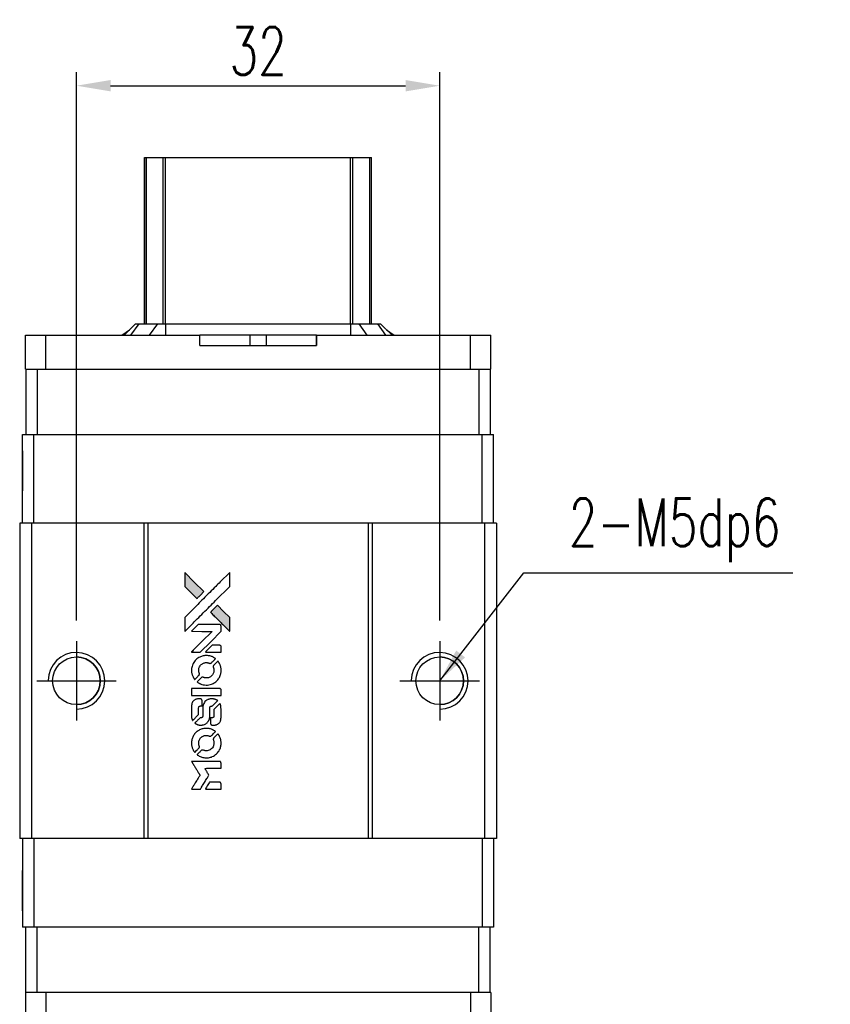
# Model space of a CAD drawing. Header units: millimetres. Extents: x 776 to 1054, y 434 to 667.
# Tile 2 of 3: x 795 to 867, y 581 to 667. Entities that reach past the tile are written whole.
import ezdxf

# ---------------------------------------------------------------- set-up
doc = ezdxf.new("R2010")
doc.units = ezdxf.units.MM
doc.header["$LTSCALE"] = 0.15
doc.layers.get('0').update_dxf_attribs({"linetype": 'CONTINUOUS'})
doc.layers.get('Defpoints').update_dxf_attribs({"linetype": 'CONTINUOUS'})
doc.styles.add('DIM-7', font='SIMPLEX.shx', dxfattribs={"width": 0.7, "bigfont": 'chineset.shx'})
doc.dimstyles.new('CNS', dxfattribs={"dimtxt": 3.5, "dimasz": 2.5, "dimexe": 1, "dimexo": 1.5, "dimgap": 0.09, "dimtad": 0, "dimdsep": 46, "dimtxsty": 'DIM-7', "dimcen": 0.09, "dimclrd": 4, "dimclre": 4, "dimclrt": 4, "dimadec": 0, "dimazin": 0, "dimtfac": 1, "dimtix": 1, "dimtmove": 2, "dimatfit": 3, "dimfxl": 1, "dimtvp": 0.971429, "dimtolj": 1, "dimarcsym": 0})

# ---------------------------------------------------------------- blocks, each defined once
blk = doc.blocks.new('A$C8366049b')
at = {"linetype": 'Continuous'}
h = blk.add_hatch(color=256, dxfattribs=at)
h.dxf.hatch_style = 1
h.paths.add_polyline_path([(0, 19.087), (0, 18.47), (0, 17.853), (0.535, 17.322, 0.000288), (0.741, 17.118, 0.000479), (0.914, 16.947, 0.000013), (1.072, 16.792, 0.197177), (1.074, 16.791, 0.197497), (1.076, 16.792, 0.00004), (1.166, 16.88, 0.000834), (1.265, 16.979, 0.000506), (1.383, 17.096), (1.688, 17.402), (0.844, 18.244)])
h.paths.add_polyline_path([(2.888, 16.199), (2.581, 15.893, 0.000476), (2.464, 15.775, 0.000789), (2.365, 15.676, 0.000035), (2.276, 15.586, 0.19758), (2.275, 15.583, 0.198396), (2.276, 15.581, 0.000019), (2.398, 15.459, 0.000582), (2.532, 15.324, 0.000351), (2.692, 15.165, 0.000108), (3.37, 14.49, 0.000692), (3.714, 14.148, 0.000077), (3.952, 13.913, 0.197527), (3.96, 13.909, 0.410181), (3.964, 13.913, 0.000493), (3.966, 14.039, 0.002424), (3.967, 14.214, 0.000529), (3.968, 14.515), (3.968, 15.119), (3.428, 15.659)])
for points in [[(0.535, 17.322, 0.000288), (0.741, 17.118, 0.000479), (0.914, 16.947, 0.000013), (1.072, 16.792, 0.197177), (1.074, 16.791, 0.197497), (1.076, 16.792, 0.00004), (1.166, 16.88, 0.000836), (1.265, 16.979, 0.000505), (1.383, 17.096), (1.688, 17.402), (0.844, 18.244), (0, 19.087), (0, 18.47), (0, 17.853)], [(0.742, 14.634, -0.000056), (1.112, 15.004, -0.000021), (1.631, 15.521, -0.000021), (2.196, 16.085, -0.000025), (2.726, 16.614), (3.968, 17.852), (3.966, 18.466), (3.965, 19.08), (3.131, 18.252, 0.000274), (2.731, 17.854, 0.000123), (2.205, 17.331, 0.000121), (1.65, 16.777, 0.000165), (1.149, 16.277), (0, 15.13), (0, 14.512), (0, 13.894)], [(2.692, 15.165, 0.000108), (3.37, 14.49, 0.000692), (3.714, 14.148, 0.000077), (3.952, 13.913, 0.197527), (3.96, 13.909, 0.410182), (3.964, 13.913, 0.000493), (3.966, 14.039, 0.002424), (3.967, 14.214, 0.000529), (3.968, 14.514), (3.968, 15.119), (3.428, 15.659), (2.888, 16.199), (2.581, 15.893, 0.000476), (2.464, 15.775, 0.000789), (2.365, 15.676, 0.000035), (2.276, 15.586, 0.19758), (2.275, 15.583, 0.198396), (2.276, 15.581, 0.000019), (2.398, 15.459, 0.000582), (2.532, 15.324, 0.000351)], [(0.983, 12.071), (1.377, 12.071), (2.29, 12.986), (3.203, 13.9), (3.202, 14.155, 0.0008), (3.2, 14.319, 0.010795), (3.199, 14.379, 0.030495), (3.195, 14.412, 0.080372), (3.187, 14.434, 0.03816), (3.173, 14.456, 0.041799), (3.156, 14.474, 0.042486), (3.137, 14.49, 0.042078), (3.115, 14.502, 0.099276), (3.084, 14.509, 0.003302), (2.957, 14.511, 0.002586), (2.735, 14.512, 0.000204), (2.145, 14.511), (1.198, 14.509), (0.895, 14.205), (0.592, 13.9), (1.501, 13.897), (2.41, 13.894), (1.511, 12.999, 0.000253), (1.165, 12.655, 0.000412), (0.872, 12.363, 0.000041), (0.611, 12.101, 0.041338), (0.6, 12.088), (0.588, 12.071)], [(2.515, 12.071), (3.204, 12.071), (3.202, 12.328), (3.2, 12.585), (3.182, 12.615, 0.03146), (3.172, 12.628, 0.026444), (3.16, 12.641, 0.026444), (3.147, 12.653, 0.031457), (3.134, 12.663), (3.104, 12.681), (2.763, 12.683), (2.422, 12.684), (2.124, 12.383, 0.000745), (2.01, 12.267, 0.001228), (1.914, 12.168, 0.000087), (1.828, 12.079, 0.195134), (1.826, 12.076, 0.412117), (1.828, 12.074, 0.000048), (2.029, 12.073, 0.00109), (2.251, 12.072, 0.000653)], [(0.608, 10.325, 0.023681), (0.624, 10.217, 0.022402), (0.651, 10.109, 0.021929), (0.688, 10.001, 0.020503), (0.735, 9.895, 0.013745), (0.767, 9.835, 0.009767), (0.806, 9.769, 0.009658), (0.844, 9.709, 0.027804), (0.874, 9.67), (0.887, 9.655), (1.078, 9.845, 0.002053), (1.169, 9.938, 0.006738), (1.229, 10, 0.007826), (1.268, 10.044, 0.063909), (1.283, 10.066, 0.061532), (1.296, 10.1, 0.068674), (1.298, 10.135, 0.052072), (1.292, 10.177, 0.019648), (1.274, 10.233, -0.018366), (1.252, 10.302, -0.0288), (1.239, 10.362, -0.029061), (1.234, 10.423, -0.019155), (1.234, 10.494, -0.053809), (1.256, 10.647, -0.058833), (1.31, 10.786, -0.058566), (1.396, 10.91, -0.052525), (1.511, 11.016, -0.044733), (1.608, 11.075, -0.040573), (1.718, 11.119, -0.041123), (1.832, 11.143, -0.04951), (1.941, 11.147, -0.017369), (1.992, 11.142, -0.024255), (2.037, 11.134, -0.023787), (2.082, 11.121, -0.015798), (2.132, 11.102, 0.010631), (2.164, 11.09, 0.033653), (2.186, 11.083, 0.037806), (2.207, 11.08, 0.016307), (2.236, 11.08, 0.068179), (2.291, 11.087, 0.095747), (2.335, 11.11, 0.033418), (2.394, 11.162, 0.002133), (2.556, 11.327, 0.001452), (2.646, 11.42, 0.012393), (2.685, 11.463, 0.020479), (2.706, 11.489, 0.344362), (2.705, 11.499, 0.074287), (2.683, 11.519, 0.005454), (2.612, 11.564, 0.008391), (2.539, 11.609, 0.017097), (2.479, 11.641, 0.027375), (2.355, 11.693, 0.02835), (2.228, 11.731, 0.027723), (2.095, 11.755, 0.023913), (1.954, 11.766, 0.027047), (1.784, 11.762, 0.031685), (1.624, 11.739, 0.032425), (1.472, 11.697, 0.031013), (1.324, 11.634, 0.037914), (1.149, 11.53, 0.040153), (0.995, 11.403, 0.039834), (0.863, 11.252, 0.036173), (0.751, 11.076, 0.040752), (0.676, 10.905, 0.035885), (0.625, 10.715, 0.035491), (0.602, 10.519, 0.037615)], [(1.139, 9.412, 0.018008), (1.195, 9.376, 0.009842), (1.266, 9.335, 0.009807), (1.34, 9.296, 0.015716), (1.405, 9.266, 0.048467), (1.637, 9.193, 0.045841), (1.884, 9.164, 0.046006), (2.131, 9.18, 0.049638), (2.364, 9.242, 0.064819), (2.667, 9.403, 0.06695), (2.916, 9.634, 0.066691), (3.095, 9.924, 0.063505), (3.195, 10.255, 0.03135), (3.204, 10.34, 0.010439), (3.207, 10.465, 0.010391), (3.204, 10.59, 0.032408), (3.195, 10.673, 0.015696), (3.175, 10.771, 0.018095), (3.149, 10.863, 0.018551), (3.118, 10.951, 0.018352), (3.08, 11.037, 0.015568), (3.05, 11.094, 0.009832), (3.012, 11.158, 0.009795), (2.973, 11.218, 0.023727), (2.941, 11.26), (2.927, 11.277), (2.738, 11.09, 0.001528), (2.631, 10.984, 0.010022), (2.578, 10.93, 0.019586), (2.548, 10.895, 0.061865), (2.532, 10.869, 0.055054), (2.52, 10.828, 0.061607), (2.516, 10.788, 0.048725), (2.523, 10.741, 0.020221), (2.541, 10.679, -0.017722), (2.56, 10.613, -0.02685), (2.572, 10.554, -0.02759), (2.577, 10.495, -0.020233), (2.577, 10.429, -0.04793), (2.559, 10.304, -0.048386), (2.517, 10.185, -0.047866), (2.453, 10.076, -0.044964), (2.367, 9.978, -0.04333), (2.266, 9.895, -0.050921), (2.156, 9.837, -0.051473), (2.038, 9.802, -0.0459), (1.911, 9.79, -0.019014), (1.85, 9.793, -0.024114), (1.793, 9.8, -0.025081), (1.74, 9.812, -0.023892), (1.687, 9.83, 0.008624), (1.645, 9.845, 0.026486), (1.616, 9.853, 0.035074), (1.591, 9.857, 0.02756), (1.564, 9.858, 0.087163), (1.52, 9.849, 0.073291), (1.479, 9.826, 0.028074), (1.421, 9.775, 0.002594), (1.284, 9.639), (1.091, 9.446)], [(1.901, 8.251), (3.2, 8.253), (3.2, 8.508), (3.2, 8.763), (3.185, 8.793, 0.071429), (3.167, 8.818, 0.054799), (3.141, 8.84, 0.053585), (3.11, 8.856, 0.060698), (3.078, 8.865, 0.033975), (3.025, 8.868, 0.000112), (2.364, 8.868, 0.000726), (1.717, 8.867, 0.001084), (1.151, 8.864), (0.601, 8.86), (0.601, 8.555), (0.601, 8.25)], [(0.605, 6.348, 0.018538), (0.61, 6.309, 0.010695), (0.619, 6.262, 0.01068), (0.63, 6.216, 0.017678), (0.641, 6.177, 0.013849), (0.657, 6.133, 0.011814), (0.676, 6.088, 0.004513), (0.696, 6.046, 0.290035), (0.702, 6.042, 0.196418), (0.706, 6.043, 0.000124), (0.782, 6.118, 0.001477), (0.867, 6.202, 0.000898), (0.966, 6.301), (1.225, 6.56), (1.227, 6.885, -0.001471), (1.229, 7.13, -0.028714), (1.234, 7.206, -0.097073), (1.248, 7.248, -0.084199), (1.278, 7.284, -0.042698), (1.301, 7.302, -0.053912), (1.325, 7.313, -0.051004), (1.352, 7.319, -0.032967), (1.385, 7.322, 0.00807), (1.401, 7.322, 0.003023), (1.425, 7.323, 0.002994), (1.45, 7.324, 0.003629), (1.473, 7.326), (1.529, 7.33), (1.529, 7.578, 0.001618), (1.529, 7.697, 0.005206), (1.527, 7.775, 0.00535), (1.525, 7.83, 0.060675), (1.522, 7.852, 0.048484), (1.517, 7.863, 0.02389), (1.508, 7.878, 0.022812), (1.498, 7.892, 0.02462), (1.487, 7.905, 0.061781), (1.455, 7.93, 0.080179), (1.421, 7.944, 0.048561), (1.373, 7.951, 0.010021), (1.287, 7.952, 0.016602), (1.171, 7.949, 0.031409), (1.078, 7.937, 0.036474), (0.998, 7.915, 0.03439), (0.92, 7.881, 0.065928), (0.797, 7.795, 0.069066), (0.702, 7.682, 0.065697), (0.639, 7.542, 0.051559), (0.607, 7.378, 0.020904), (0.603, 7.29, 0.000451), (0.602, 6.861, 0.000419), (0.601, 6.43, 0.022759)], [(0.942, 5.779, 0.023289), (1.004, 5.739, 0.026845), (1.066, 5.708, 0.026047), (1.134, 5.682, 0.019751), (1.21, 5.661, 0.013249), (1.253, 5.652, 0.025169), (1.288, 5.647, 0.016532), (1.332, 5.645, 0.002937), (1.414, 5.645, 0.003317), (1.487, 5.645, 0.011808), (1.534, 5.647, 0.01777), (1.569, 5.65, 0.021476), (1.602, 5.656, 0.04325), (1.74, 5.699, 0.045753), (1.866, 5.764, 0.04649), (1.976, 5.851, 0.047672), (2.067, 5.955, 0.025315), (2.096, 6, 0.015208), (2.126, 6.056, 0.01512), (2.152, 6.114, 0.022488), (2.172, 6.167, 0.027857), (2.193, 6.249, 0.034138), (2.204, 6.328, 0.014286), (2.208, 6.447, 0.00124), (2.208, 6.752, -0.00103), (2.209, 6.939, -0.002552), (2.21, 7.076, -0.001594), (2.212, 7.18, -0.047676), (2.215, 7.206, -0.085307), (2.233, 7.251, -0.097789), (2.265, 7.286, -0.085947), (2.311, 7.308, -0.051339), (2.371, 7.319, 0.014634), (2.391, 7.322, 0.015028), (2.412, 7.325, 0.014927), (2.429, 7.329, 0.059415), (2.439, 7.333, 0.070595), (2.461, 7.349, 0.00028), (2.679, 7.565, 0.000111), (2.902, 7.785, 0.200239), (2.906, 7.795, 0.268906), (2.902, 7.801, 0.001866), (2.849, 7.831, 0.007532), (2.797, 7.86, 0.017818), (2.757, 7.879, 0.013256), (2.714, 7.896, 0.011636), (2.667, 7.912, 0.011528), (2.619, 7.927, 0.012303), (2.572, 7.938, 0.0423), (2.498, 7.948, 0.013657), (2.388, 7.95, 0.013857), (2.276, 7.946, 0.037428), (2.198, 7.935, 0.014927), (2.146, 7.923, 0.0122), (2.091, 7.906, 0.012518), (2.04, 7.887, 0.023062), (1.999, 7.869, 0.065961), (1.853, 7.77, 0.06055), (1.732, 7.633, 0.059676), (1.646, 7.47, 0.060497), (1.602, 7.291, 0.025683), (1.599, 7.253, 0.001528), (1.597, 7.138, 0.002124), (1.596, 6.992, 0.001173), (1.596, 6.814, -0.000809), (1.595, 6.501, -0.017164), (1.592, 6.409, -0.063931), (1.582, 6.36, -0.108429), (1.561, 6.325, -0.052941), (1.537, 6.305, -0.063675), (1.511, 6.291, -0.050562), (1.478, 6.283, -0.020337), (1.432, 6.278, 0.009897), (1.404, 6.276, 0.016482), (1.38, 6.273, 0.019019), (1.361, 6.269, 0.06043), (1.349, 6.264, 0.076267), (1.322, 6.244, 0.00054), (1.12, 6.04, 0.000307), (0.914, 5.832, 0.142594), (0.905, 5.815, 0.232419), (0.907, 5.81, 0.022995), (0.915, 5.801, 0.024627), (0.927, 5.79, 0.015407)], [(2.287, 5.744, 0.065483), (2.302, 5.715, 0.053271), (2.325, 5.687, 0.052018), (2.354, 5.665, 0.0556), (2.386, 5.649, 0.036839), (2.407, 5.644, 0.026922), (2.431, 5.641, 0.016905), (2.464, 5.639, 0.004317), (2.518, 5.639, 0.016369), (2.63, 5.643, 0.029936), (2.721, 5.655, 0.03418), (2.801, 5.676, 0.031327), (2.88, 5.708, 0.046935), (2.976, 5.767, 0.054053), (3.055, 5.84, 0.053701), (3.117, 5.929, 0.045364), (3.162, 6.034, 0.032479), (3.187, 6.127, 0.03386), (3.198, 6.221, 0.013578), (3.202, 6.368, 0.001155), (3.202, 6.749, 0.000413), (3.2, 7.075, 0.005008), (3.198, 7.2, 0.013199), (3.194, 7.271, 0.033956), (3.187, 7.322, 0.013909), (3.174, 7.375, 0.010864), (3.157, 7.431, 0.010938), (3.139, 7.483, 0.028702), (3.123, 7.518), (3.109, 7.545), (2.844, 7.283), (2.578, 7.021), (2.578, 6.715, -0.001504), (2.578, 6.584, -0.00328), (2.577, 6.483, -0.001901), (2.575, 6.405, -0.061333), (2.572, 6.386, -0.063621), (2.561, 6.36, -0.048633), (2.543, 6.334, -0.046769), (2.519, 6.311, -0.047961), (2.491, 6.294, -0.02678), (2.468, 6.283, -0.050957), (2.448, 6.278, -0.029398), (2.422, 6.275, -0.00401), (2.366, 6.273), (2.275, 6.271), (2.275, 6.024, 0.001061), (2.276, 5.877, 0.009147), (2.277, 5.811, 0.020721), (2.281, 5.772, 0.051619)], [(0.608, 3.916, 0.024131), (0.625, 3.804, 0.022344), (0.653, 3.692, 0.021883), (0.692, 3.58, 0.020884), (0.741, 3.471, 0.010669), (0.773, 3.408, 0.010389), (0.809, 3.347, 0.010913), (0.844, 3.292, 0.022227), (0.874, 3.251), (0.886, 3.236), (1.08, 3.433, 0.002452), (1.155, 3.51, 0.003628), (1.22, 3.579, 0.001662), (1.275, 3.638, 0.070159), (1.284, 3.652, 0.047671), (1.289, 3.663, 0.018624), (1.293, 3.679, 0.017921), (1.296, 3.697, 0.018804), (1.297, 3.715, 0.018255), (1.298, 3.74, 0.041312), (1.296, 3.759, 0.037164), (1.291, 3.778, 0.012342), (1.28, 3.805, -0.015101), (1.256, 3.871, -0.035998), (1.243, 3.922, -0.033244), (1.237, 3.976, -0.011249), (1.236, 4.055, -0.004059), (1.236, 4.12, -0.019693), (1.238, 4.156, -0.027943), (1.243, 4.186, -0.014411), (1.252, 4.224, -0.033089), (1.282, 4.312, -0.033887), (1.323, 4.394, -0.034021), (1.375, 4.47, -0.033942), (1.437, 4.539, -0.02816), (1.508, 4.6, -0.035032), (1.58, 4.648, -0.035269), (1.658, 4.685, -0.029196), (1.746, 4.713, -0.037862), (1.847, 4.732, -0.043657), (1.944, 4.733, -0.043064), (2.042, 4.718, -0.035184), (2.143, 4.686, 0.033699), (2.19, 4.67, 0.052815), (2.233, 4.664, 0.059167), (2.273, 4.667, 0.058972), (2.31, 4.68, 0.059208), (2.339, 4.698, 0.021125), (2.376, 4.73, 0.008691), (2.437, 4.789, 0.000851), (2.581, 4.936, 0.001873), (2.655, 5.011, 0.013884), (2.689, 5.048, 0.022355), (2.706, 5.071, 0.341453), (2.706, 5.08, 0.073011), (2.685, 5.099, 0.004587), (2.616, 5.144, 0.00748), (2.545, 5.188, 0.016837), (2.489, 5.218, 0.028606), (2.353, 5.278, 0.031352), (2.216, 5.32, 0.031004), (2.073, 5.344, 0.0268), (1.92, 5.352, 0.026698), (1.759, 5.344, 0.03002), (1.606, 5.318, 0.030357), (1.458, 5.274, 0.028554), (1.314, 5.212, 0.062944), (1.046, 5.034, 0.062206), (0.83, 4.794, 0.062448), (0.68, 4.509, 0.064355), (0.607, 4.199, 0.017377), (0.603, 4.137, 0.008369), (0.602, 4.057, 0.008367), (0.603, 3.977, 0.01757)], [(1.136, 2.999, 0.064158), (1.438, 2.838, 0.06356), (1.771, 2.758, 0.064004), (2.112, 2.765, 0.066747), (2.434, 2.858, 0.04321), (2.636, 2.968, 0.044737), (2.813, 3.11, 0.044901), (2.962, 3.281, 0.044184), (3.079, 3.477, 0.026293), (3.141, 3.626, 0.033344), (3.182, 3.769, 0.033227), (3.203, 3.917, 0.025815), (3.207, 4.079, 0.023119), (3.196, 4.235, 0.031044), (3.171, 4.374, 0.031337), (3.129, 4.507, 0.024258), (3.067, 4.647, 0.015622), (3.041, 4.696, 0.008495), (3.006, 4.754, 0.008415), (2.969, 4.81, 0.020814), (2.94, 4.849), (2.926, 4.867), (2.737, 4.68, 0.002843), (2.597, 4.54, 0.033917), (2.547, 4.482, 0.087906), (2.525, 4.439, 0.073302), (2.518, 4.388, 0.022047), (2.519, 4.363, 0.026465), (2.522, 4.34, 0.022233), (2.528, 4.314, 0.009985), (2.539, 4.281, -0.039011), (2.569, 4.16, -0.044398), (2.578, 4.041, -0.045096), (2.566, 3.925, -0.04265), (2.534, 3.81, -0.071154), (2.444, 3.647, -0.068827), (2.312, 3.514, -0.068713), (2.149, 3.422, -0.070507), (1.968, 3.379, -0.028605), (1.89, 3.376, -0.031418), (1.816, 3.382, -0.031044), (1.741, 3.398, -0.02668), (1.666, 3.423, 0.038913), (1.621, 3.437, 0.043732), (1.576, 3.443, 0.047754), (1.535, 3.441, 0.075756), (1.502, 3.431, 0.07294), (1.484, 3.419, 0.003456), (1.433, 3.371, 0.005023), (1.367, 3.309, 0.002422), (1.285, 3.228, 0.000819), (1.211, 3.154, 0.001349), (1.149, 3.092, 0.0001), (1.093, 3.035, 0.205335), (1.092, 3.033, 0.219821), (1.093, 3.031, 0.002494), (1.105, 3.022, 0.007089), (1.12, 3.011, 0.004494)], [(0.988, 0), (1.381, 0), (1.447, 0.108, -0.000297), (1.487, 0.174, -0.000037), (1.575, 0.317, -0.000043), (1.68, 0.488, -0.000036), (1.792, 0.67, 0.000044), (1.901, 0.848, 0.000063), (1.998, 1.007, 0.000035), (2.08, 1.141, 0.0009), (2.103, 1.177), (2.134, 1.23), (2.092, 1.299, 0.001175), (2.067, 1.339, 0.000208), (2.021, 1.413, 0.000225), (1.967, 1.5, 0.000203), (1.911, 1.59, -0.000711), (1.857, 1.676, -0.001119), (1.811, 1.75, -0.000263), (1.772, 1.815, -0.04589), (1.768, 1.822, -0.519312), (1.772, 1.829, -0.001914), (1.878, 1.83, -0.003124), (2.051, 1.832, -0.000285), (2.484, 1.832), (3.203, 1.832), (3.203, 2.083, 0.001727), (3.203, 2.263, 0.025279), (3.199, 2.326, 0.073886), (3.189, 2.363, 0.07426), (3.169, 2.396, 0.03264), (3.161, 2.404, 0.01784), (3.151, 2.413, 0.017712), (3.139, 2.422, 0.026854), (3.128, 2.428), (3.103, 2.442), (1.848, 2.443), (0.593, 2.445), (0.602, 2.431, -0.004595), (0.608, 2.421, -0.00016), (0.632, 2.383, -0.000298), (0.66, 2.338, -0.000208), (0.692, 2.287, 0.000986), (0.785, 2.137, 0.00025), (0.936, 1.895, 0.000268), (1.098, 1.637, 0.000436), (1.236, 1.417, -0.002932), (1.281, 1.345, -0.004718), (1.319, 1.283, -0.001113), (1.35, 1.228, -0.227179), (1.351, 1.222, -0.045982), (1.348, 1.216, -0.000145), (1.303, 1.143, -0.000825), (1.252, 1.06, -0.000517), (1.192, 0.964, 0.000056), (0.986, 0.632, 0.000289), (0.872, 0.449, 0.000481), (0.788, 0.312, 0.000418), (0.699, 0.168), (0.596, 0)], [(2.512, 0), (3.203, 0), (3.203, 0.252, 0.000842), (3.203, 0.412, 0.010591), (3.201, 0.473, 0.028995), (3.198, 0.507, 0.069543), (3.19, 0.531, 0.051063), (3.177, 0.553, 0.039932), (3.158, 0.574, 0.039414), (3.136, 0.592, 0.045845), (3.113, 0.606, 0.094811), (3.089, 0.612, 0.007124), (3.021, 0.614, 0.004713), (2.905, 0.615, 0.000534), (2.642, 0.615), (2.194, 0.615), (2.155, 0.552, 0.000828), (2.041, 0.367, 0.000879), (1.93, 0.185, 0.000048), (1.822, 0.008, 0.137596), (1.82, 0.003, 0.413028), (1.821, 0.002, 0.000016), (2.023, 0.001, 0.000623), (2.247, 0, 0.000374)]]:
    blk.add_lwpolyline(points, format="xyb", close=True)
blk = doc.blocks.new('*D139')
at = {"color": 7, "lineweight": -2}
for p, q in [((800.483, 614.368), (800.483, 662.698)), ((832.483, 614.368), (832.483, 662.698)), ((803.483, 661.498), (829.483, 661.498))]:
    blk.add_line(p, q, dxfattribs=at)
at = {"color": 7}
for points in [[(803.483, 661.998), (803.483, 660.998), (800.483, 661.498)], [(829.483, 661.998), (829.483, 660.998), (832.483, 661.498)]]:
    blk.add_solid(points, dxfattribs=at)
at = {"layer": 'Defpoints', "color": 0}
for p in [(832.483, 661.498), (800.483, 612.568), (832.483, 612.568)]:
    blk.add_point(p, dxfattribs=at)
at = {"color": 7, "insert": (816.483, 664.558), "char_height": 4.2, "attachment_point": 5, "style": 'DIM-7'}
blk.add_mtext('\\A1;32', dxfattribs=at)

msp = doc.modelspace()

# ---------------------------------------------------------------- linework, layer by layer
at = {"color": 7, "linetype": 'Continuous', "lineweight": 25}
for p, q in [((806.483, 640.518), (806.483, 655.168)), ((806.483, 640.518), (806.483, 655.168)), ((806.483, 640.518), (806.483, 655.168)), ((806.483, 655.168), (806.483, 640.518)), ((806.649, 640.518), (806.649, 655.168)), ((808.129, 640.518), (808.129, 655.168)), ((808.327, 655.168), (824.639, 655.168)), ((808.327, 640.518), (808.327, 655.168)), ((824.639, 640.518), (824.639, 655.168)), ((824.837, 640.518), (824.837, 655.168)), ((826.317, 640.518), (826.317, 655.168)), ((826.483, 640.518), (826.483, 655.168)), ((805.683, 640.518), (804.683, 639.518)), ((805.683, 640.518), (804.683, 639.518)), ((805.968, 640.518), (805.252, 639.518)), ((805.683, 640.518), (805.968, 640.518)), ((805.683, 640.518), (805.683, 640.518)), ((805.968, 640.518), (807.612, 640.518)), ((807.612, 640.518), (806.896, 639.518)), ((807.612, 640.518), (808.327, 640.518)), ((808.327, 640.518), (808.327, 639.518)), ((808.327, 640.518), (824.639, 640.518)), ((824.639, 640.518), (824.639, 639.518)), ((824.639, 640.518), (825.354, 640.518)), ((825.354, 640.518), (826.069, 639.518)), ((825.354, 640.518), (826.998, 640.518)), ((826.998, 640.518), (827.713, 639.518)), ((826.998, 640.518), (827.283, 640.518)), ((827.283, 640.518), (828.283, 639.518)), ((795.983, 636.518), (795.983, 639.518)), ((795.983, 639.518), (797.783, 639.518)), ((795.983, 638.618), (795.983, 639.518)), ((795.983, 636.518), (795.983, 639.518)), ((795.983, 638.618), (795.983, 639.518)), ((795.983, 639.518), (795.983, 639.518)), ((795.983, 639.518), (795.983, 639.518)), ((795.983, 639.518), (795.983, 639.518)), ((797.783, 636.518), (797.783, 639.518)), ((797.783, 639.518), (811.34, 639.518)), ((804.487, 639.518), (805.155, 639.991)), ((811.34, 638.618), (811.34, 639.518)), ((815.76, 639.518), (811.34, 639.518)), ((815.76, 639.518), (815.76, 638.618)), ((817.206, 639.518), (815.76, 639.518)), ((817.206, 639.518), (817.206, 638.618)), ((821.626, 639.518), (817.206, 639.518)), ((821.626, 638.618), (821.626, 639.518)), ((821.626, 639.518), (835.183, 639.518)), ((821.626, 639.518), (821.626, 638.618)), ((821.626, 639.518), (821.626, 639.518)), ((821.626, 638.618), (821.626, 639.518)), ((821.626, 639.518), (821.626, 638.618)), ((827.811, 639.99), (828.478, 639.518)), ((835.183, 636.518), (835.183, 639.518)), ((835.183, 639.518), (836.983, 639.518)), ((836.983, 636.518), (836.983, 639.518)), ((795.983, 638.618), (795.983, 638.618)), ((811.34, 638.618), (821.626, 638.618)), ((821.626, 638.618), (821.626, 638.618)), ((795.983, 636.518), (796.033, 636.518)), ((795.983, 636.518), (795.983, 636.518)), ((796.033, 636.518), (796.033, 630.768)), ((796.033, 636.518), (797.033, 636.518)), ((796.033, 636.518), (796.033, 630.768)), ((797.033, 636.518), (797.033, 630.768)), ((797.033, 636.518), (797.525, 636.518)), ((797.525, 636.518), (797.783, 636.518)), ((797.783, 636.518), (835.183, 636.518)), ((835.183, 636.518), (835.441, 636.518)), ((835.441, 636.518), (835.927, 636.518)), ((835.927, 636.518), (835.927, 630.768)), ((835.927, 636.518), (836.927, 636.518)), ((836.927, 636.518), (836.983, 636.518)), ((836.927, 636.518), (836.927, 630.768)), ((795.733, 622.968), (795.733, 630.768)), ((795.733, 630.768), (796.733, 630.768)), ((795.733, 622.968), (795.733, 630.768)), ((795.733, 630.768), (795.733, 630.768)), ((796.733, 622.968), (796.733, 630.768)), ((796.733, 630.768), (836.233, 630.768)), ((836.233, 622.968), (836.233, 630.768)), ((836.233, 630.768), (837.233, 630.768)), ((837.233, 622.968), (837.233, 630.768)), ((795.483, 622.968), (795.483, 595.168)), ((796.533, 622.968), (795.483, 622.968)), ((795.483, 622.968), (795.483, 595.168)), ((795.483, 622.968), (795.483, 622.968)), ((796.533, 622.968), (796.533, 595.168)), ((806.433, 622.968), (796.533, 622.968)), ((806.433, 622.968), (806.433, 595.168)), ((806.783, 622.968), (806.433, 622.968)), ((806.783, 622.968), (806.783, 595.168)), ((826.183, 622.968), (806.783, 622.968)), ((826.183, 622.968), (826.183, 595.168)), ((826.533, 622.968), (826.183, 622.968)), ((826.533, 622.968), (826.533, 595.168)), ((836.433, 622.968), (826.533, 622.968)), ((836.433, 622.968), (836.433, 595.168)), ((837.483, 622.968), (836.433, 622.968)), ((837.483, 622.968), (837.483, 595.168)), ((796.533, 595.168), (795.483, 595.168)), ((795.483, 595.168), (795.483, 595.168)), ((795.483, 595.168), (795.483, 595.168)), ((795.733, 595.168), (795.733, 587.368)), ((795.733, 595.168), (795.733, 587.368)), ((806.433, 595.168), (796.533, 595.168)), ((796.733, 595.168), (796.733, 587.368)), ((806.783, 595.168), (806.433, 595.168)), ((826.183, 595.168), (806.783, 595.168)), ((826.533, 595.168), (826.183, 595.168)), ((836.433, 595.168), (826.533, 595.168)), ((836.233, 595.168), (836.233, 587.368)), ((837.483, 595.168), (836.433, 595.168)), ((837.233, 595.168), (837.233, 587.368)), ((796.733, 587.368), (795.733, 587.368)), ((795.733, 587.368), (795.733, 587.368)), ((796.033, 581.618), (796.033, 587.368)), ((796.033, 581.618), (796.033, 587.368)), ((836.233, 587.368), (796.733, 587.368)), ((797.033, 581.618), (797.033, 587.368)), ((835.927, 581.618), (835.927, 587.368)), ((837.233, 587.368), (836.233, 587.368)), ((836.927, 581.618), (836.927, 587.368)), ((795.983, 581.618), (795.983, 578.618)), ((796.033, 581.618), (795.983, 581.618)), ((795.983, 581.618), (795.983, 578.618)), ((795.983, 581.618), (795.983, 581.618)), ((797.033, 581.618), (796.033, 581.618)), ((797.525, 581.618), (797.033, 581.618)), ((797.783, 581.618), (797.525, 581.618)), ((797.783, 581.618), (797.783, 578.618)), ((835.183, 581.618), (797.783, 581.618)), ((835.183, 581.618), (835.183, 578.618)), ((835.441, 581.618), (835.183, 581.618)), ((835.927, 581.618), (835.441, 581.618)), ((836.927, 581.618), (835.927, 581.618)), ((836.983, 581.618), (836.927, 581.618)), ((836.983, 581.618), (836.983, 578.618))]:
    msp.add_line(p, q, dxfattribs=at)
for p, q in [((800.483, 612.568), (800.483, 605.568)), ((832.483, 612.568), (832.483, 605.568)), ((796.983, 609.068), (803.983, 609.068)), ((828.983, 609.068), (835.983, 609.068))]:
    msp.add_line(p, q)
at = {"color": 7, "linetype": 'Continuous', "lineweight": 25, "flags": 128}
for points in [[(795.733, 625.793), (795.733, 625.854), (795.733, 626.031), (795.733, 626.313), (795.733, 626.681), (795.733, 627.109), (795.733, 627.568), (795.733, 628.028), (795.733, 628.456), (795.733, 628.823), (795.733, 629.106), (795.733, 629.283), (795.733, 629.343), (795.733, 629.283), (795.733, 629.106), (795.733, 628.823), (795.733, 628.456), (795.733, 628.028), (795.733, 627.568), (795.733, 627.109), (795.733, 626.681), (795.733, 626.313), (795.733, 626.031), (795.733, 625.854), (795.733, 625.793)], [(795.733, 592.343), (795.733, 592.283), (795.733, 592.106), (795.733, 591.823), (795.733, 591.456), (795.733, 591.028), (795.733, 590.568), (795.733, 590.109), (795.733, 589.681), (795.733, 589.313), (795.733, 589.031), (795.733, 588.854), (795.733, 588.793), (795.733, 588.854), (795.733, 589.031), (795.733, 589.313), (795.733, 589.681), (795.733, 590.109), (795.733, 590.568), (795.733, 591.028), (795.733, 591.456), (795.733, 591.823), (795.733, 592.106), (795.733, 592.283), (795.733, 592.343)]]:
    msp.add_lwpolyline(points, dxfattribs=at)
at = {"color": 7, "linetype": 'Continuous', "lineweight": 25}
for centre in [(800.483, 609.068), (832.483, 609.068)]:
    msp.add_circle(centre, 2.1, dxfattribs=at)
for centre in [(800.483, 609.068), (832.483, 609.068)]:
    msp.add_arc(centre, 2.5, 270, 179.57276)
for centre in [(800.483, 609.068), (832.483, 609.068)]:
    msp.add_arc(centre, 2.1, 270, 90, dxfattribs=at)
for points, knots in [([(806.483, 655.168), (806.483, 655.168), (806.499, 655.168), (806.561, 655.168), (806.607, 655.168), (806.649, 655.168)], [0, 0, 0, 0, 0.5, 0.5, 1, 1, 1, 1]), ([(806.649, 655.168), (806.823, 655.168), (807.001, 655.168), (807.339, 655.168), (807.499, 655.168), (807.772, 655.168), (807.884, 655.168), (808.05, 655.168), (808.104, 655.168), (808.129, 655.168)], [0, 0, 0, 0, 0.25, 0.25, 0.5, 0.5, 0.75, 0.75, 1, 1, 1, 1]), ([(808.129, 655.168), (808.135, 655.168), (808.159, 655.168), (808.234, 655.168), (808.283, 655.168), (808.327, 655.168)], [0, 0, 0, 0, 0.5, 0.5, 1, 1, 1, 1]), ([(824.639, 655.168), (824.682, 655.168), (824.732, 655.168), (824.807, 655.168), (824.83, 655.168), (824.837, 655.168)], [0, 0, 0, 0, 0.5, 0.5, 1, 1, 1, 1]), ([(824.837, 655.168), (824.862, 655.168), (824.915, 655.168), (825.081, 655.168), (825.194, 655.168), (825.467, 655.168), (825.626, 655.168), (825.964, 655.168), (826.143, 655.168), (826.317, 655.168)], [0, 0, 0, 0, 0.25, 0.25, 0.5, 0.5, 0.75, 0.75, 1, 1, 1, 1]), ([(826.317, 655.168), (826.359, 655.168), (826.404, 655.168), (826.467, 655.168), (826.483, 655.168), (826.483, 655.168)], [0, 0, 0, 0, 0.5, 0.5, 1, 1, 1, 1])]:
    msp.add_open_spline(points, degree=3, knots=knots, dxfattribs=at)

# ---------------------------------------------------------------- block references
msp.add_blockref('A$C8366049b', (810.018, 599.528))

# ---------------------------------------------------------------- texts
at = {"color": 0, "insert": (843.855, 619.532), "char_height": 4.2, "attachment_point": 7, "style": 'DIM-7'}
msp.add_mtext('2-M5dp6', dxfattribs=at)

# ---------------------------------------------------------------- dimensions: what is measured, and where the dimension line sits
at = {"color": 0}
dim = msp.add_linear_dim(base=(832.483, 661.498), p1=(800.483, 612.568), p2=(832.483, 612.568), dimstyle='CNS', override={"dimscale": 1.2, "dimgap": 0.8, "dimtad": 1, "dimclrd": 7, "dimclre": 7, "dimclrt": 7, "dimadec": 2, "dimazin": 2, "dimtm": 1e-09, "dimtfac": 0.6, "dimtmove": 1, "dimarcsym": 1}, dxfattribs=at)
dim.commit()
dim.dimension.update_dxf_attribs({"geometry": '*D139', "text_midpoint": (816.483, 664.558)})

# ---------------------------------------------------------------- leaders
at = {"color": 0, "annotation_type": 0, "has_hookline": 1, "hookline_direction": 0, "text_width": 19.74}
msp.add_leader([(832.483, 609.068), (839.895, 618.572), (842.895, 618.572)], dimstyle='CNS', override={"dimscale": 1.2, "dimgap": 0.8, "dimtad": 1, "dimclrd": 7, "dimclre": 4, "dimtmove": 1}, dxfattribs=at)

doc.saveas('drawing.dxf')
